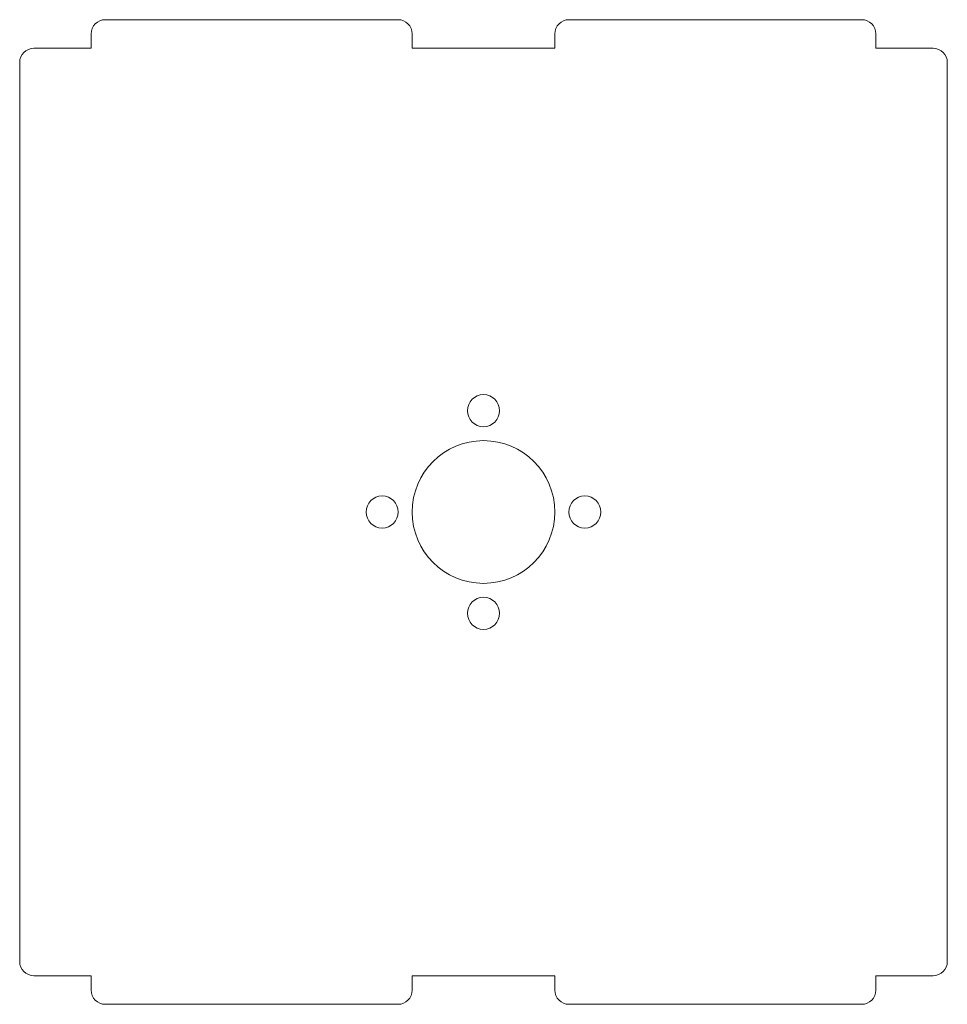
# Model space of a CAD drawing. Header units: millimetres. Extents: x -32.5 to 32.5, y -34.5 to 34.5.
import ezdxf

# ---------------------------------------------------------------- set-up
doc = ezdxf.new("R2010")
doc.units = ezdxf.units.MM

msp = doc.modelspace()

# ---------------------------------------------------------------- linework, layer by layer
at = {"color": 7, "linetype": 'Continuous', "lineweight": 15}
for p, q in [((-6, 34.5), (-26.5, 34.5)), ((26.5, 34.5), (6, 34.5)), ((-27.5, 33.5), (-27.5, 32.5)), ((-5, 32.5), (-5, 33.5)), ((5, 33.5), (5, 32.5)), ((27.5, 32.5), (27.5, 33.5)), ((-27.5, 32.5), (-31.5, 32.5)), ((5, 32.5), (-5, 32.5)), ((31.5, 32.5), (27.5, 32.5)), ((-32.5, 31.5), (-32.5, -31.5)), ((32.5, -31.5), (32.5, 31.5)), ((-31.5, -32.5), (-27.5, -32.5)), ((-27.5, -32.5), (-27.5, -33.5)), ((-5, -32.5), (5, -32.5)), ((-5, -33.5), (-5, -32.5)), ((5, -32.5), (5, -33.5)), ((27.5, -32.5), (31.5, -32.5)), ((27.5, -33.5), (27.5, -32.5)), ((-26.5, -34.5), (-6, -34.5)), ((6, -34.5), (26.5, -34.5))]:
    msp.add_line(p, q, dxfattribs=at)
for centre, radius in [((0, 7.1), 1.125), ((0, 0), 5), ((-7.1, 0), 1.125), ((7.1, 0), 1.125), ((0, -7.1), 1.125)]:
    msp.add_circle(centre, radius, dxfattribs=at)
for centre, start, end in [((-26.5, 33.5), 90, 180), ((26.5, 33.5), 0, 90), ((-6, 33.5), 0, 90), ((6, 33.5), 90, 180), ((-31.5, 31.5), 90, 180), ((31.5, 31.5), 0, 90), ((-31.5, -31.5), 180, 270), ((31.5, -31.5), 270, 0), ((-26.5, -33.5), 180, 270), ((-6, -33.5), 270, 0), ((6, -33.5), 180, 270), ((26.5, -33.5), 270, 0)]:
    msp.add_arc(centre, 1, start, end, dxfattribs=at)

doc.saveas('drawing.dxf')
